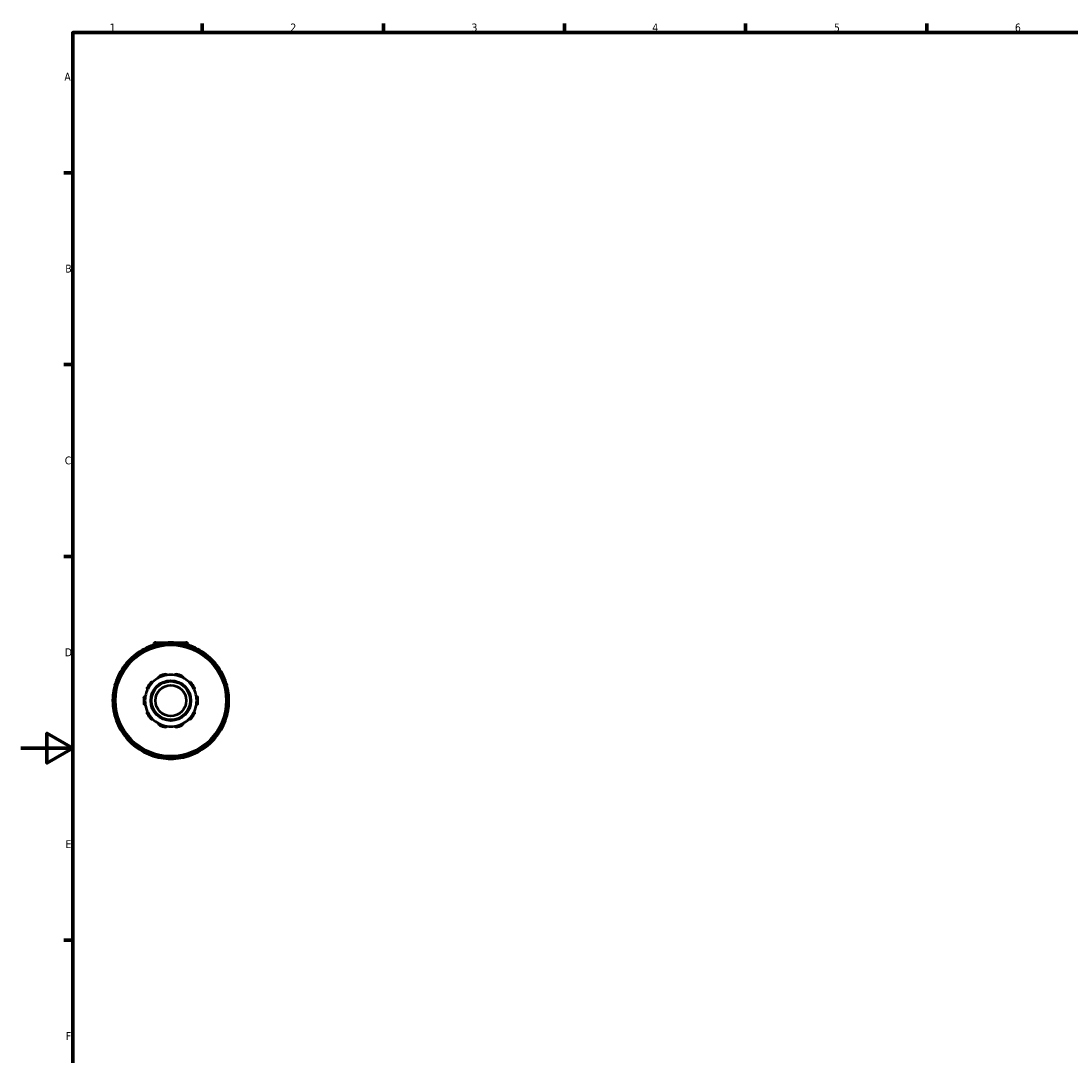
# Model space of a CAD drawing. Header units: millimetres. Extents: x 0 to 905, y -349 to 706.
# Tile 5 of 11: x 0 to 406, y 178 to 578. Entities that reach past the tile are written whole.
import ezdxf

# ---------------------------------------------------------------- set-up
doc = ezdxf.new("R2010")
doc.units = ezdxf.units.MM
for name, color, linetype, lineweight in [('Border (ANSI)', 7, 'Continuous', 70), ('Visible (ANSI)', 7, 'Continuous', 50), ('Visible Narrow (ANSI)', 7, 'Continuous', 35)]:
    doc.layers.add(name, color=color, linetype=linetype, lineweight=lineweight)
doc.styles.add('Note Text (ANSI)', font='tahoma.ttf')

# ---------------------------------------------------------------- blocks, each defined once
blk = doc.blocks.new('Borders Default Border')
at = {"layer": 'Border (ANSI)'}
for p, q in [((70.08, 574), (70.08, 577.45)), ((140.17, 574), (140.17, 577.45)), ((210.25, 574), (210.25, 577.45)), ((280.33, 574), (280.33, 577.45)), ((350.42, 574), (350.42, 577.45)), ((20, 519.75), (16.55, 519.75)), ((20, 445.5), (16.55, 445.5)), ((20, 371.25), (16.55, 371.25)), ((20, 222.75), (16.55, 222.75))]:
    blk.add_line(p, q, dxfattribs=at)
at = {"layer": 'Border (ANSI)', "flags": 128}
for points in [[(20, 20), (20, 574), (821, 574), (821, 20), (20, 20)], [(0, 297), (20, 297), (10, 302.77), (10, 291.23), (20, 297)]]:
    blk.add_lwpolyline(points, dxfattribs=at)
at = {"layer": 'Border (ANSI)', "char_height": 3.05, "attachment_point": 7, "style": 'Note Text (ANSI)'}
for s, insert in [('1', (34.35, 574.4)), ('2', (104.2, 574.4)), ('3', (174.26, 574.34)), ('4', (244.23, 574.4)), ('5', (314.48, 574.34)), ('6', (384.49, 574.34)), ('A', (16.78, 555.35)), ('B', (17.15, 481.1)), ('C', (16.95, 406.8)), ('D', (16.96, 332.6)), ('E', (17.21, 258.35)), ('F', (17.29, 184.1))]:
    blk.add_mtext(s, dxfattribs=dict(at, insert=insert))

msp = doc.modelspace()

# ---------------------------------------------------------------- linework, layer by layer
at = {"layer": 'Visible (ANSI)'}
for p, q in [((52.109, 337.927), (63.809, 337.927)), ((54.584, 336.762), (54.584, 337.145)), ((61.334, 337.145), (61.334, 336.762)), ((50.023, 335.923), (50.214, 335.591)), ((51.209, 337.027), (51.209, 336.891)), ((64.709, 337.027), (64.709, 336.891)), ((65.703, 335.591), (65.894, 335.923)), ((40.838, 329.209), (41.17, 329.018)), ((44.368, 332.216), (44.177, 332.548)), ((71.74, 332.548), (71.549, 332.216)), ((74.747, 329.018), (75.079, 329.209)), ((37.795, 323.172), (37.463, 323.363)), ((78.454, 323.363), (78.122, 323.172)), ((36.241, 318.802), (36.624, 318.802)), ((79.293, 318.802), (79.676, 318.802)), ((36.624, 312.052), (36.241, 312.052)), ((79.676, 312.052), (79.293, 312.052)), ((37.463, 307.491), (37.795, 307.683)), ((78.122, 307.683), (78.454, 307.491)), ((41.17, 301.837), (40.838, 301.646)), ((75.079, 301.646), (74.747, 301.837)), ((44.177, 298.307), (44.368, 298.638)), ((71.549, 298.638), (71.74, 298.307)), ((50.214, 295.263), (50.023, 294.932)), ((54.584, 293.71), (54.584, 294.093)), ((61.334, 294.093), (61.334, 293.71)), ((65.894, 294.932), (65.703, 295.263))]:
    msp.add_line(p, q, dxfattribs=at)
for radius in [21.6, 7.774, 7.475, 5.98]:
    msp.add_circle((57.959, 315.427), radius, dxfattribs=at)
for centre, radius, start, end in [((57.959, 315.427), 22.5, 99.98495, 110.01505), ((52.109, 337.027), 0.9, 90, 180), ((57.959, 315.427), 22.5, 80.01505, 99.98495), ((54.135, 337.145), 0.448, 0, 99.98495), ((61.782, 337.145), 0.448, 80.01505, 180), ((57.959, 315.427), 22.5, 69.98495, 80.01505), ((63.809, 337.027), 0.9, 0, 90), ((57.959, 315.427), 22.5, 110.01505, 129.98495), ((50.411, 336.147), 0.449, 110.01505, 210), ((57.959, 315.427), 22.5, 50.01505, 69.98495), ((65.506, 336.147), 0.448, 330, 69.98495), ((57.959, 315.427), 22.5, 140.01505, 159.98495), ((41.062, 329.597), 0.449, 140.01505, 240), ((57.959, 315.427), 22.5, 129.98495, 140.01505), ((43.789, 332.324), 0.449, 30, 129.98495), ((72.129, 332.324), 0.448, 50.01505, 150), ((57.959, 315.427), 22.5, 39.98495, 50.01505), ((74.855, 329.597), 0.448, 300, 39.98495), ((57.959, 315.427), 22.5, 20.01505, 39.98495), ((57.959, 315.427), 10.017, 98.58368, 117.41632), ((57.959, 315.427), 10.465, 101.14938, 114.85062), ((57.959, 315.427), 10.017, 81.41632, 98.58368), ((57.959, 315.427), 10.017, 62.58368, 81.41632), ((57.959, 315.427), 10.465, 65.14938, 78.85062), ((57.959, 315.427), 22.5, 159.98495, 170.01505), ((37.239, 322.975), 0.448, 60, 159.98495), ((57.959, 315.427), 10.465, 137.14938, 150.85062), ((57.959, 315.427), 10.017, 134.58368, 153.41632), ((57.959, 315.427), 10.017, 117.41632, 134.58368), ((57.959, 315.427), 10.017, 45.41632, 62.58368), ((57.959, 315.427), 10.017, 26.58368, 45.41632), ((57.959, 315.427), 10.465, 29.14938, 42.85062), ((78.678, 322.975), 0.449, 20.01505, 120), ((57.959, 315.427), 22.5, 9.98495, 20.01505), ((57.959, 315.427), 22.5, 170.01505, 189.98495), ((36.241, 319.251), 0.449, 170.01505, 270), ((57.959, 315.427), 10.017, 170.58368, 189.41632), ((57.959, 315.427), 10.017, 153.41632, 170.58368), ((57.959, 315.427), 10.017, 9.41632, 26.58368), ((57.959, 315.427), 10.017, 350.58368, 9.41632), ((79.676, 319.251), 0.449, 270, 9.98495), ((57.959, 315.427), 22.5, 350.01505, 9.98495), ((57.959, 315.427), 10.465, 173.14938, 186.85062), ((57.959, 315.427), 10.017, 189.41632, 206.58368), ((57.959, 315.427), 10.017, 333.41632, 350.58368), ((57.959, 315.427), 10.465, 353.14938, 6.85062), ((36.241, 311.604), 0.448, 90, 189.98495), ((57.959, 315.427), 22.5, 189.98495, 200.01505), ((57.959, 315.427), 10.465, 209.14938, 222.85062), ((57.959, 315.427), 10.017, 206.58368, 225.41632), ((57.959, 315.427), 10.016, 314.58368, 333.41632), ((57.959, 315.427), 10.465, 317.14938, 330.85062), ((57.959, 315.427), 22.5, 339.98495, 350.01505), ((79.676, 311.604), 0.449, 350.01505, 90), ((57.959, 315.427), 22.5, 200.01505, 219.98495), ((37.239, 307.88), 0.448, 200.01505, 300), ((57.959, 315.427), 10.016, 225.41632, 242.58368), ((57.959, 315.427), 10.017, 242.58368, 261.41632), ((57.959, 315.427), 10.465, 245.14938, 258.85062), ((57.959, 315.427), 10.016, 261.41632, 278.58368), ((57.959, 315.427), 10.017, 278.58368, 297.41632), ((57.959, 315.427), 10.465, 281.14938, 294.85062), ((57.959, 315.427), 10.016, 297.41632, 314.58368), ((57.959, 315.427), 22.5, 320.01505, 339.98495), ((78.678, 307.88), 0.448, 240, 339.98495), ((41.062, 301.257), 0.448, 120, 219.98495), ((57.959, 315.427), 22.5, 219.98495, 230.01505), ((57.959, 315.427), 22.5, 309.98495, 320.01505), ((74.855, 301.257), 0.448, 320.01505, 60), ((43.789, 298.531), 0.448, 230.01505, 330), ((57.959, 315.427), 22.5, 230.01505, 249.98495), ((57.959, 315.427), 22.5, 290.01505, 309.98495), ((72.129, 298.531), 0.448, 210, 309.98495), ((50.411, 294.708), 0.448, 150, 249.98495), ((57.959, 315.427), 22.5, 249.98495, 260.01505), ((54.135, 293.71), 0.448, 260.01505, 0), ((57.959, 315.427), 22.5, 260.01505, 279.98495), ((61.782, 293.71), 0.449, 180, 279.98495), ((57.959, 315.427), 22.5, 279.98495, 290.01505), ((65.506, 294.708), 0.449, 290.01505, 30)]:
    msp.add_arc(centre, radius, start, end, dxfattribs=at)
for points, knots in [([(55.935, 325.695), (55.966, 325.701), (55.998, 325.704), (56.062, 325.703), (56.093, 325.699), (56.183, 325.678), (56.237, 325.652), (56.332, 325.585), (56.375, 325.538), (56.436, 325.436), (56.455, 325.383), (56.464, 325.332)], [0.084571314, 0.084571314, 0.084571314, 0.084571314, 0.094109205, 0.094109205, 0.103647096, 0.103647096, 0.122722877, 0.122722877, 0.145932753, 0.145932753, 0.167729, 0.167729, 0.167729, 0.167729]), ([(59.454, 325.332), (59.462, 325.383), (59.481, 325.436), (59.542, 325.538), (59.585, 325.585), (59.68, 325.652), (59.734, 325.678), (59.824, 325.699), (59.855, 325.703), (59.919, 325.704), (59.951, 325.701), (59.982, 325.695)], [0.161263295, 0.161263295, 0.161263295, 0.161263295, 0.183059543, 0.183059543, 0.206269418, 0.206269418, 0.2253452, 0.2253452, 0.234883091, 0.234883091, 0.244420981, 0.244420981, 0.244420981, 0.244420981]), ([(50.286, 322.545), (50.308, 322.568), (50.332, 322.589), (50.384, 322.625), (50.412, 322.641), (50.497, 322.677), (50.556, 322.687), (50.672, 322.689), (50.735, 322.676), (50.844, 322.63), (50.89, 322.598), (50.927, 322.561)], [0.084571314, 0.084571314, 0.084571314, 0.084571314, 0.094109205, 0.094109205, 0.103647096, 0.103647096, 0.122722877, 0.122722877, 0.145932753, 0.145932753, 0.167729, 0.167729, 0.167729, 0.167729]), ([(53.346, 324.319), (53.324, 324.365), (53.307, 324.42), (53.297, 324.538), (53.304, 324.601), (53.342, 324.711), (53.37, 324.764), (53.43, 324.833), (53.453, 324.855), (53.504, 324.893), (53.532, 324.91), (53.561, 324.923)], [0.161263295, 0.161263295, 0.161263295, 0.161263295, 0.183059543, 0.183059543, 0.206269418, 0.206269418, 0.2253452, 0.2253452, 0.234883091, 0.234883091, 0.244420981, 0.244420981, 0.244420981, 0.244420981]), ([(62.356, 324.923), (62.385, 324.91), (62.413, 324.893), (62.464, 324.855), (62.487, 324.833), (62.547, 324.764), (62.576, 324.711), (62.613, 324.601), (62.62, 324.538), (62.61, 324.42), (62.594, 324.365), (62.571, 324.319)], [0.084571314, 0.084571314, 0.084571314, 0.084571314, 0.094109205, 0.094109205, 0.103647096, 0.103647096, 0.122722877, 0.122722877, 0.145932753, 0.145932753, 0.167729, 0.167729, 0.167729, 0.167729]), ([(64.99, 322.561), (65.027, 322.598), (65.073, 322.63), (65.182, 322.676), (65.245, 322.689), (65.361, 322.687), (65.42, 322.677), (65.505, 322.641), (65.533, 322.625), (65.585, 322.589), (65.609, 322.568), (65.631, 322.545)], [0.161263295, 0.161263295, 0.161263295, 0.161263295, 0.183059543, 0.183059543, 0.206269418, 0.206269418, 0.2253452, 0.2253452, 0.234883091, 0.234883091, 0.244420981, 0.244420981, 0.244420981, 0.244420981]), ([(47.568, 316.676), (47.572, 316.707), (47.579, 316.739), (47.6, 316.799), (47.614, 316.827), (47.661, 316.906), (47.703, 316.95), (47.795, 317.019), (47.854, 317.046), (47.969, 317.072), (48.026, 317.073), (48.077, 317.066)], [0.084571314, 0.084571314, 0.084571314, 0.084571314, 0.094109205, 0.094109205, 0.103647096, 0.103647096, 0.122722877, 0.122722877, 0.145932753, 0.145932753, 0.167729, 0.167729, 0.167729, 0.167729]), ([(49.001, 319.91), (48.955, 319.934), (48.91, 319.968), (48.832, 320.058), (48.801, 320.114), (48.767, 320.224), (48.758, 320.283), (48.766, 320.375), (48.772, 320.407), (48.791, 320.467), (48.803, 320.497), (48.819, 320.525)], [0.161263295, 0.161263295, 0.161263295, 0.161263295, 0.183059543, 0.183059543, 0.206269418, 0.206269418, 0.2253452, 0.2253452, 0.234883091, 0.234883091, 0.244420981, 0.244420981, 0.244420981, 0.244420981]), ([(67.098, 320.525), (67.114, 320.497), (67.126, 320.467), (67.145, 320.407), (67.151, 320.375), (67.159, 320.283), (67.15, 320.224), (67.116, 320.114), (67.085, 320.058), (67.007, 319.968), (66.962, 319.934), (66.916, 319.91)], [0.084571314, 0.084571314, 0.084571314, 0.084571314, 0.094109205, 0.094109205, 0.103647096, 0.103647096, 0.122722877, 0.122722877, 0.145932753, 0.145932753, 0.167729, 0.167729, 0.167729, 0.167729]), ([(67.84, 317.066), (67.891, 317.073), (67.948, 317.072), (68.063, 317.046), (68.122, 317.019), (68.214, 316.95), (68.256, 316.906), (68.304, 316.827), (68.317, 316.799), (68.338, 316.739), (68.345, 316.707), (68.349, 316.676)], [0.161263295, 0.161263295, 0.161263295, 0.161263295, 0.183059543, 0.183059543, 0.206269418, 0.206269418, 0.2253452, 0.2253452, 0.234883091, 0.234883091, 0.244420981, 0.244420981, 0.244420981, 0.244420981]), ([(48.077, 313.789), (48.026, 313.781), (47.969, 313.783), (47.854, 313.809), (47.795, 313.836), (47.703, 313.905), (47.661, 313.948), (47.614, 314.027), (47.6, 314.056), (47.579, 314.116), (47.572, 314.148), (47.568, 314.179)], [0.161263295, 0.161263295, 0.161263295, 0.161263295, 0.183059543, 0.183059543, 0.206269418, 0.206269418, 0.2253452, 0.2253452, 0.234883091, 0.234883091, 0.244420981, 0.244420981, 0.244420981, 0.244420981]), ([(68.349, 314.179), (68.345, 314.148), (68.338, 314.116), (68.317, 314.056), (68.304, 314.027), (68.256, 313.948), (68.214, 313.905), (68.122, 313.836), (68.063, 313.809), (67.948, 313.783), (67.891, 313.781), (67.84, 313.789)], [0.084571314, 0.084571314, 0.084571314, 0.084571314, 0.094109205, 0.094109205, 0.103647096, 0.103647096, 0.122722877, 0.122722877, 0.145932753, 0.145932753, 0.167729, 0.167729, 0.167729, 0.167729]), ([(48.819, 310.33), (48.803, 310.358), (48.791, 310.387), (48.772, 310.448), (48.766, 310.479), (48.758, 310.571), (48.767, 310.631), (48.801, 310.741), (48.832, 310.797), (48.91, 310.886), (48.955, 310.921), (49.001, 310.945)], [0.084571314, 0.084571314, 0.084571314, 0.084571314, 0.094109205, 0.094109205, 0.103647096, 0.103647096, 0.122722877, 0.122722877, 0.145932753, 0.145932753, 0.167729, 0.167729, 0.167729, 0.167729]), ([(66.916, 310.945), (66.962, 310.921), (67.007, 310.886), (67.085, 310.797), (67.116, 310.741), (67.15, 310.631), (67.159, 310.571), (67.151, 310.479), (67.145, 310.448), (67.126, 310.387), (67.114, 310.358), (67.098, 310.33)], [0.161263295, 0.161263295, 0.161263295, 0.161263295, 0.183059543, 0.183059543, 0.206269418, 0.206269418, 0.2253452, 0.2253452, 0.234883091, 0.234883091, 0.244420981, 0.244420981, 0.244420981, 0.244420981]), ([(50.927, 308.293), (50.89, 308.257), (50.844, 308.225), (50.735, 308.179), (50.672, 308.166), (50.556, 308.168), (50.497, 308.178), (50.412, 308.214), (50.384, 308.229), (50.332, 308.266), (50.308, 308.287), (50.286, 308.31)], [0.161263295, 0.161263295, 0.161263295, 0.161263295, 0.183059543, 0.183059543, 0.206269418, 0.206269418, 0.2253452, 0.2253452, 0.234883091, 0.234883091, 0.244420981, 0.244420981, 0.244420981, 0.244420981]), ([(53.561, 305.931), (53.532, 305.945), (53.504, 305.961), (53.453, 306), (53.43, 306.021), (53.37, 306.091), (53.342, 306.144), (53.304, 306.253), (53.297, 306.317), (53.307, 306.435), (53.324, 306.489), (53.346, 306.536)], [0.084571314, 0.084571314, 0.084571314, 0.084571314, 0.094109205, 0.094109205, 0.103647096, 0.103647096, 0.122722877, 0.122722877, 0.145932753, 0.145932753, 0.167729, 0.167729, 0.167729, 0.167729]), ([(56.464, 305.523), (56.455, 305.472), (56.436, 305.419), (56.375, 305.317), (56.332, 305.27), (56.237, 305.203), (56.183, 305.177), (56.093, 305.156), (56.062, 305.152), (55.998, 305.151), (55.966, 305.154), (55.935, 305.16)], [0.161263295, 0.161263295, 0.161263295, 0.161263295, 0.183059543, 0.183059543, 0.206269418, 0.206269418, 0.2253452, 0.2253452, 0.234883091, 0.234883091, 0.244420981, 0.244420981, 0.244420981, 0.244420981]), ([(59.982, 305.16), (59.951, 305.154), (59.919, 305.151), (59.855, 305.152), (59.824, 305.156), (59.734, 305.177), (59.68, 305.203), (59.585, 305.27), (59.542, 305.317), (59.481, 305.419), (59.462, 305.472), (59.454, 305.523)], [0.084571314, 0.084571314, 0.084571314, 0.084571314, 0.094109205, 0.094109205, 0.103647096, 0.103647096, 0.122722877, 0.122722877, 0.145932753, 0.145932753, 0.167729, 0.167729, 0.167729, 0.167729]), ([(62.571, 306.536), (62.594, 306.489), (62.61, 306.435), (62.62, 306.317), (62.613, 306.253), (62.576, 306.144), (62.547, 306.091), (62.487, 306.021), (62.464, 306), (62.413, 305.961), (62.385, 305.945), (62.356, 305.931)], [0.161263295, 0.161263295, 0.161263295, 0.161263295, 0.183059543, 0.183059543, 0.206269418, 0.206269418, 0.2253452, 0.2253452, 0.234883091, 0.234883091, 0.244420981, 0.244420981, 0.244420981, 0.244420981]), ([(65.631, 308.31), (65.609, 308.287), (65.585, 308.266), (65.533, 308.229), (65.505, 308.214), (65.42, 308.178), (65.361, 308.168), (65.245, 308.166), (65.182, 308.179), (65.073, 308.225), (65.027, 308.257), (64.99, 308.293)], [0.084571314, 0.084571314, 0.084571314, 0.084571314, 0.094109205, 0.094109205, 0.103647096, 0.103647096, 0.122722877, 0.122722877, 0.145932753, 0.145932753, 0.167729, 0.167729, 0.167729, 0.167729])]:
    msp.add_open_spline(points, degree=3, knots=knots, dxfattribs=at)
at = {"layer": 'Visible Narrow (ANSI)'}
for p, q in [((54.129, 337.18), (54.058, 337.585)), ((54.17, 337.145), (54.582, 337.145)), ((61.335, 337.145), (61.747, 337.145)), ((61.86, 337.585), (61.788, 337.18)), ((50.024, 335.923), (50.381, 336.129)), ((50.258, 336.567), (50.399, 336.18)), ((50.629, 335.77), (50.423, 336.127)), ((51.615, 337.027), (51.21, 337.027)), ((54.135, 337.122), (54.135, 336.709)), ((61.782, 336.709), (61.782, 337.122)), ((64.707, 337.027), (64.302, 337.027)), ((65.495, 336.127), (65.288, 335.77)), ((65.518, 336.18), (65.659, 336.567)), ((65.537, 336.129), (65.893, 335.923)), ((40.72, 329.885), (41.035, 329.62)), ((40.839, 329.21), (41.045, 329.567)), ((41.44, 329.38), (41.082, 329.586)), ((43.766, 332.35), (43.501, 332.666)), ((43.8, 332.304), (44.006, 331.946)), ((43.819, 332.341), (44.176, 332.547)), ((71.741, 332.547), (72.098, 332.341)), ((71.911, 331.946), (72.117, 332.304)), ((72.416, 332.666), (72.151, 332.35)), ((74.835, 329.586), (74.477, 329.38)), ((74.872, 329.567), (75.078, 329.21)), ((74.882, 329.62), (75.197, 329.885)), ((37.206, 322.987), (36.819, 323.128)), ((37.256, 323.005), (37.462, 323.362)), ((37.259, 322.963), (37.616, 322.757)), ((78.301, 322.757), (78.658, 322.963)), ((78.455, 323.362), (78.661, 323.005)), ((79.098, 323.128), (78.711, 322.987)), ((35.801, 319.328), (36.206, 319.257)), ((36.241, 318.804), (36.241, 319.216)), ((36.677, 319.251), (36.264, 319.251)), ((79.653, 319.251), (79.24, 319.251)), ((79.676, 319.216), (79.676, 318.804)), ((79.711, 319.257), (80.116, 319.328)), ((36.206, 311.598), (35.801, 311.526)), ((36.241, 311.639), (36.241, 312.051)), ((36.264, 311.604), (36.677, 311.604)), ((79.24, 311.604), (79.653, 311.604)), ((79.676, 312.051), (79.676, 311.639)), ((80.116, 311.526), (79.711, 311.598)), ((36.819, 307.727), (37.206, 307.868)), ((37.462, 307.493), (37.256, 307.849)), ((37.616, 308.098), (37.259, 307.891)), ((78.658, 307.891), (78.301, 308.098)), ((78.661, 307.849), (78.455, 307.493)), ((78.711, 307.868), (79.098, 307.727)), ((41.035, 301.235), (40.72, 300.97)), ((41.045, 301.288), (40.839, 301.645)), ((41.082, 301.269), (41.44, 301.475)), ((74.477, 301.475), (74.835, 301.269)), ((75.078, 301.645), (74.872, 301.288)), ((75.197, 300.97), (74.882, 301.235)), ((43.501, 298.189), (43.766, 298.504)), ((44.006, 298.909), (43.8, 298.551)), ((44.176, 298.308), (43.819, 298.514)), ((72.098, 298.514), (71.741, 298.308)), ((72.117, 298.551), (71.911, 298.909)), ((72.151, 298.504), (72.416, 298.189)), ((50.381, 294.725), (50.024, 294.931)), ((50.399, 294.675), (50.258, 294.288)), ((50.423, 294.728), (50.629, 295.085)), ((54.058, 293.27), (54.129, 293.675)), ((54.135, 294.146), (54.135, 293.733)), ((54.582, 293.71), (54.17, 293.71)), ((61.747, 293.71), (61.335, 293.71)), ((61.782, 293.733), (61.782, 294.146)), ((61.788, 293.675), (61.86, 293.27)), ((65.288, 295.085), (65.495, 294.728)), ((65.659, 294.288), (65.518, 294.675)), ((65.893, 294.931), (65.537, 294.725))]:
    msp.add_line(p, q, dxfattribs=at)
msp.add_circle((57.959, 315.427), 21.301, dxfattribs=at)
for radius, start, end in [(22.052, 82.06235, 97.93765), (22.051, 112.06235, 127.93765), (22.052, 100.48646, 109.51354), (22.052, 70.48646, 79.51354), (22.051, 52.06235, 67.93765), (22.051, 130.48646, 139.51354), (22.051, 40.48646, 49.51354), (22.052, 142.06235, 157.93765), (22.052, 22.06235, 37.93765), (22.051, 160.48646, 169.51354), (22.052, 10.48646, 19.51354), (22.052, 172.06235, 187.93765), (22.052, 352.06235, 7.93765), (22.052, 190.48646, 199.51354), (22.052, 340.48646, 349.51354), (22.051, 202.06235, 217.93765), (22.052, 322.06235, 337.93765), (22.051, 220.48646, 229.51354), (22.051, 310.48646, 319.51354), (22.052, 232.06235, 247.93765), (22.052, 292.06235, 307.93765), (22.051, 250.48646, 259.51354), (22.051, 262.06235, 277.93765), (22.052, 280.48646, 289.51354)]:
    msp.add_arc((57.959, 315.427), radius, start, end, dxfattribs=at)

# ---------------------------------------------------------------- block references
msp.add_blockref('Borders Default Border', (0, 0))

doc.saveas('drawing.dxf')
